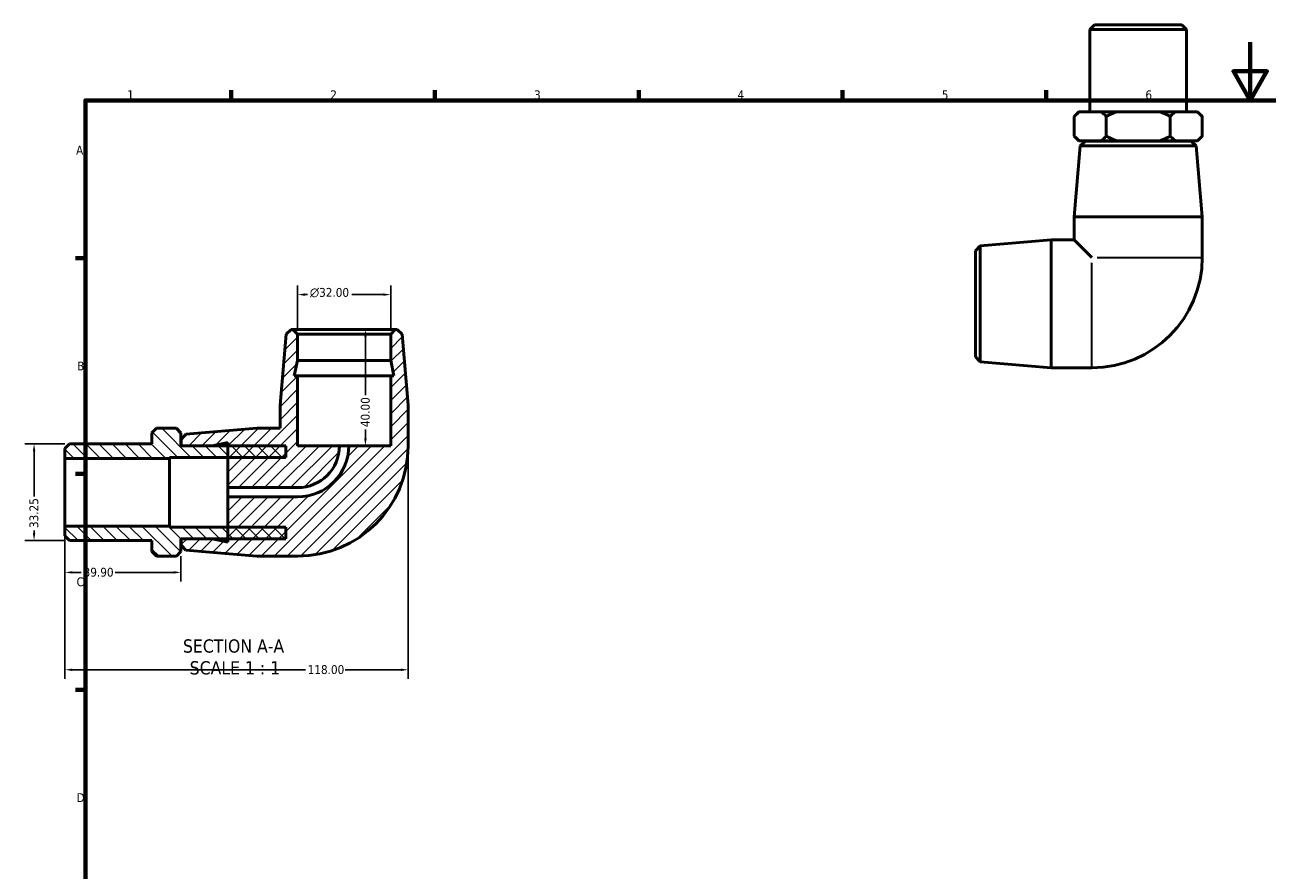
# Model space of a CAD drawing. Header units: millimetres. Extents: x -48 to 901, y -39 to 600.
# Tile 2 of 3: x -1 to 426, y 309 to 600. Entities that reach past the tile are written whole.
import ezdxf

# ---------------------------------------------------------------- set-up
doc = ezdxf.new("R2010")
doc.units = ezdxf.units.MM
for name, color, linetype, lineweight in [('Border (ANSI)', 7, 'Continuous', 70), ('Dimension (ANSI)', 7, 'Continuous', 25), ('Hatch (ANSI)', 7, 'Continuous', 18), ('Symbol (ANSI)', 7, 'Continuous', 25), ('Visible (ANSI)', 7, 'Continuous', 50), ('Visible Narrow (ANSI)', 7, 'Continuous', 35)]:
    doc.layers.add(name, color=color, linetype=linetype, lineweight=lineweight)
doc.styles.add('Label Text (ANSI)', font='tahoma.ttf')
doc.styles.add('Note Text (ANSI)', font='tahoma.ttf')
doc.dimstyles.new('Default - mm (ANSI)', dxfattribs={"dimtxt": 3.048, "dimasz": 2.5, "dimexe": 3.175, "dimexo": 1.6002, "dimgap": 0.8, "dimtad": 0, "dimtoh": 1, "dimrnd": 1e-08, "dimzin": 4, "dimdsep": 46, "dimtxsty": 'Note Text (ANSI)', "dimcen": 0.09, "dimdle": 10, "dimclrd": 256, "dimclre": 256, "dimclrt": 230, "dimadec": 1, "dimazin": 1, "dimtfac": 1, "dimtofl": 0, "dimtmove": 0, "dimatfit": 3, "dimfxl": 1, "dimtolj": 1, "dimtzin": 4, "dimlwd": -1, "dimlwe": -1, "dimarcsym": 0})

# ---------------------------------------------------------------- blocks, each defined once
blk = doc.blocks.new('Borders Default Border')
at = {"layer": 'Border (ANSI)'}
for p, q in [((70.08, 574), (70.08, 577.45)), ((140.17, 574), (140.17, 577.45)), ((210.25, 574), (210.25, 577.45)), ((280.33, 574), (280.33, 577.45)), ((350.42, 574), (350.42, 577.45)), ((20, 519.75), (16.55, 519.75)), ((20, 445.5), (16.55, 445.5)), ((20, 371.25), (16.55, 371.25))]:
    blk.add_line(p, q, dxfattribs=at)
at = {"layer": 'Border (ANSI)', "flags": 128}
for points in [[(420.5, 594), (420.5, 574), (414.73, 584), (426.27, 584), (420.5, 574)], [(20, 20), (20, 574), (821, 574), (821, 20), (20, 20)]]:
    blk.add_lwpolyline(points, dxfattribs=at)
at = {"layer": 'Border (ANSI)', "color": 230, "true_color": 0xff0080, "char_height": 3.05, "attachment_point": 7, "style": 'Note Text (ANSI)'}
for s, insert in [('1', (34.35, 574.4)), ('2', (104.2, 574.4)), ('3', (174.26, 574.34)), ('4', (244.23, 574.4)), ('5', (314.48, 574.34)), ('6', (384.49, 574.34)), ('A', (16.78, 555.35)), ('B', (17.15, 481.1)), ('C', (16.95, 406.8)), ('D', (16.96, 332.6))]:
    blk.add_mtext(s, dxfattribs=dict(at, insert=insert))
blk = doc.blocks.new('*D7')
at = {"layer": 'Defpoints', "color": 0, "transparency": 16777216}
for p in [(92.96, 507.17), (92.96, 493.57), (124.96, 493.57)]:
    blk.add_point(p, dxfattribs=at)
at = {"layer": 'Dimension (ANSI)', "transparency": 16777216}
for p, q in [((92.96, 495.17), (92.96, 510.35)), ((124.96, 495.17), (124.96, 510.35)), ((95.46, 507.17), (96.4, 507.17)), ((122.46, 507.17), (111.55, 507.17))]:
    blk.add_line(p, q, dxfattribs=at)
for points in [[(95.46, 507.59), (95.46, 506.75), (92.96, 507.17)], [(122.46, 507.59), (122.46, 506.75), (124.96, 507.17)]]:
    blk.add_solid(points, dxfattribs=at)
at = {"layer": 'Dimension (ANSI)', "color": 230, "true_color": 0xff0080, "transparency": 16777216, "insert": (97.2, 509.46), "char_height": 3.048, "attachment_point": 1, "style": 'Note Text (ANSI)'}
blk.add_mtext('\\A1;\\fAIGDT|b0|i0;\\H3.0480;\\ln\\fTahoma|b0|i0;\\H3.0480;32.00', dxfattribs=at)
blk = doc.blocks.new('*D8')
at = {"layer": 'Defpoints', "color": 0, "transparency": 16777216}
for p in [(108.96, 495.17), (110.56, 455.17), (116.28, 455.17)]:
    blk.add_point(p, dxfattribs=at)
at = {"layer": 'Dimension (ANSI)', "transparency": 16777216}
for p, q in [((116.28, 492.67), (116.28, 472.56)), ((116.28, 457.67), (116.28, 460.79)), ((112.16, 455.17), (119.46, 455.17))]:
    blk.add_line(p, q, dxfattribs=at)
for points in [[(115.86, 492.67), (116.7, 492.67), (116.28, 495.17)], [(115.86, 457.67), (116.7, 457.67), (116.28, 455.17)]]:
    blk.add_solid(points, dxfattribs=at)
at = {"layer": 'Dimension (ANSI)', "color": 230, "true_color": 0xff0080, "transparency": 16777216, "insert": (114.69, 461.59), "char_height": 3.048, "attachment_point": 1, "rotation": 90, "style": 'Note Text (ANSI)'}
blk.add_mtext('\\A1;40.00', dxfattribs=at)
blk = doc.blocks.new('*D9')
at = {"layer": 'Defpoints', "color": 0, "transparency": 16777216}
for p in [(12.96, 427.54), (52.86, 418.77), (12.96, 411.61)]:
    blk.add_point(p, dxfattribs=at)
at = {"layer": 'Dimension (ANSI)', "transparency": 16777216}
for p, q in [((12.96, 425.94), (12.96, 408.43)), ((52.86, 417.17), (52.86, 408.43)), ((15.46, 411.61), (18.58, 411.61)), ((50.36, 411.61), (30.24, 411.61))]:
    blk.add_line(p, q, dxfattribs=at)
for points in [[(15.46, 412.03), (15.46, 411.19), (12.96, 411.61)], [(50.36, 412.03), (50.36, 411.19), (52.86, 411.61)]]:
    blk.add_solid(points, dxfattribs=at)
at = {"layer": 'Dimension (ANSI)', "color": 230, "true_color": 0xff0080, "transparency": 16777216, "insert": (19.38, 413.2), "char_height": 3.048, "attachment_point": 1, "style": 'Note Text (ANSI)'}
blk.add_mtext('\\A1;39.90', dxfattribs=at)
blk = doc.blocks.new('*D10')
at = {"layer": 'Defpoints', "color": 0, "transparency": 16777216}
for p in [(130.96, 455.17), (12.96, 427.54), (130.96, 378.1)]:
    blk.add_point(p, dxfattribs=at)
at = {"layer": 'Dimension (ANSI)', "transparency": 16777216}
for p, q in [((130.96, 453.57), (130.96, 374.93)), ((12.96, 425.94), (12.96, 374.93)), ((15.46, 378.1), (95.62, 378.1)), ((128.46, 378.1), (109.3, 378.1))]:
    blk.add_line(p, q, dxfattribs=at)
for points in [[(15.46, 378.52), (15.46, 377.68), (12.96, 378.1)], [(128.46, 378.52), (128.46, 377.68), (130.96, 378.1)]]:
    blk.add_solid(points, dxfattribs=at)
at = {"layer": 'Dimension (ANSI)', "color": 230, "true_color": 0xff0080, "transparency": 16777216, "insert": (96.42, 379.69), "char_height": 3.048, "attachment_point": 1, "style": 'Note Text (ANSI)'}
blk.add_mtext('\\A1;118.00', dxfattribs=at)
blk = doc.blocks.new('*D11')
at = {"layer": 'Defpoints', "color": 0, "transparency": 16777216}
for p in [(14.56, 455.8), (2.34, 422.55), (14.56, 422.55)]:
    blk.add_point(p, dxfattribs=at)
at = {"layer": 'Dimension (ANSI)', "transparency": 16777216}
for p, q in [((12.96, 455.8), (-0.84, 455.8)), ((2.34, 453.3), (2.34, 437.66)), ((2.34, 425.05), (2.34, 426.06)), ((12.96, 422.55), (-0.84, 422.55))]:
    blk.add_line(p, q, dxfattribs=at)
for points in [[(1.92, 453.3), (2.76, 453.3), (2.34, 455.8)], [(1.92, 425.05), (2.76, 425.05), (2.34, 422.55)]]:
    blk.add_solid(points, dxfattribs=at)
at = {"layer": 'Dimension (ANSI)', "color": 230, "true_color": 0xff0080, "transparency": 16777216, "insert": (0.75, 426.86), "char_height": 3.048, "attachment_point": 1, "rotation": 90, "style": 'Note Text (ANSI)'}
blk.add_mtext('\\A1;33.25', dxfattribs=at)

msp = doc.modelspace()

# ---------------------------------------------------------------- hatches: boundary and pattern name
at = {"layer": 'Hatch (ANSI)'}
h = msp.add_hatch(dxfattribs=at)
h.set_pattern_fill('ANSI31', color=256, scale=25.4, style=0)
h.set_pattern_definition([(45, (0, 0), (-2.245064, 2.245064), [])])
edge = h.paths.add_edge_path()
edge.add_line((54.553, 459.109), (52.959, 457.374))
edge.add_line((52.959, 457.374), (52.959, 455.174))
edge.add_line((52.959, 455.174), (63.625, 455.174))
edge.add_line((63.625, 455.174), (68.959, 456.308))
edge.add_line((68.959, 456.308), (68.959, 455.174))
edge.add_line((68.959, 455.174), (68.959, 451.174))
edge.add_line((68.959, 451.174), (68.959, 440.774))
edge.add_line((68.959, 440.774), (92.959, 440.774))
edge.add_ellipse((92.959, 455.174), major_axis=(0, -14.4), ratio=1, start_angle=0, end_angle=90)
edge.add_line((107.359, 455.174), (92.959, 455.174))
edge.add_line((92.959, 455.174), (92.959, 479.174))
edge.add_line((92.959, 479.174), (91.825, 479.174))
edge.add_line((91.825, 479.174), (92.959, 484.508))
edge.add_line((92.959, 484.508), (92.959, 493.574))
edge.add_line((92.959, 493.574), (91.359, 495.174))
edge.add_line((91.359, 495.174), (90.759, 495.174))
edge.add_line((90.759, 495.174), (89.024, 493.58))
edge.add_line((89.024, 493.58), (86.959, 469.174))
edge.add_line((86.959, 469.174), (86.959, 461.174))
edge.add_line((86.959, 461.174), (78.959, 461.174))
edge.add_line((78.959, 461.174), (54.553, 459.109))
edge = h.paths.add_edge_path()
edge.add_line((52.959, 420.974), (54.553, 419.239))
edge.add_line((54.553, 419.239), (78.959, 417.174))
edge.add_line((78.959, 417.174), (92.959, 417.174))
edge.add_ellipse((92.959, 455.174), major_axis=(0, -38), ratio=1, start_angle=0, end_angle=90)
edge.add_line((130.959, 455.174), (130.959, 469.174))
edge.add_line((130.959, 469.174), (128.893, 493.58))
edge.add_line((128.893, 493.58), (127.159, 495.174))
edge.add_line((127.159, 495.174), (126.559, 495.174))
edge.add_line((126.559, 495.174), (124.959, 493.574))
edge.add_line((124.959, 493.574), (124.959, 484.508))
edge.add_line((124.959, 484.508), (126.092, 479.174))
edge.add_line((126.092, 479.174), (124.959, 479.174))
edge.add_line((124.959, 479.174), (124.959, 455.174))
edge.add_line((124.959, 455.174), (110.559, 455.174))
edge.add_ellipse((92.959, 455.174), major_axis=(17.6, 0), ratio=1, start_angle=270, end_angle=360, ccw=False)
edge.add_line((92.959, 437.574), (68.959, 437.574))
edge.add_line((68.959, 437.574), (68.959, 427.174))
edge.add_line((68.959, 427.174), (68.959, 423.174))
edge.add_line((68.959, 423.174), (68.959, 422.041))
edge.add_line((68.959, 422.041), (63.625, 423.174))
edge.add_line((63.625, 423.174), (52.959, 423.174))
edge.add_line((52.959, 423.174), (52.959, 420.974))
h = msp.add_hatch(dxfattribs=at)
h.set_pattern_fill('ANSI31', color=256, scale=25.4, angle=90.00021, style=0)
h.set_pattern_definition([(135.0002, (0, 0), (-2.245056, -2.245072), [])])
h.paths.add_polyline_path([(88.959, 423.174), (88.959, 427.174), (68.959, 427.174), (48.959, 427.174), (48.959, 427.537), (12.959, 427.537), (12.959, 424.15), (14.559, 422.55), (42.859, 422.55), (42.859, 418.774), (44.459, 417.174), (51.259, 417.174), (52.859, 418.774), (52.859, 423.174), (52.959, 423.174), (63.625, 423.174), (68.959, 423.174)])
h.paths.add_polyline_path([(88.959, 451.174), (88.959, 455.174), (68.959, 455.174), (63.625, 455.174), (52.959, 455.174), (52.859, 455.174), (52.859, 459.574), (51.259, 461.174), (44.459, 461.174), (42.859, 459.574), (42.859, 455.799), (14.559, 455.799), (12.959, 454.199), (12.959, 450.811), (48.959, 450.811), (48.959, 451.174), (68.959, 451.174)])

# ---------------------------------------------------------------- linework, layer by layer
at = {"layer": 'Visible (ANSI)'}
for p, q in [((367.021, 599.982), (365.421, 598.382)), ((398.67, 598.382), (365.421, 598.382)), ((365.421, 598.382), (365.421, 570.082)), ((367.021, 599.982), (397.07, 599.982)), ((397.07, 599.982), (398.67, 598.382)), ((398.67, 598.382), (398.67, 570.082)), ((361.646, 570.082), (360.046, 568.482)), ((360.046, 561.682), (360.046, 568.482)), ((361.646, 570.082), (361.9, 570.082)), ((361.9, 570.082), (369.191, 570.082)), ((369.191, 570.082), (374.754, 570.082)), ((371.046, 561.682), (371.046, 568.482)), ((374.754, 570.082), (389.337, 570.082)), ((389.337, 570.082), (394.9, 570.082)), ((393.046, 561.682), (393.046, 568.482)), ((394.9, 570.082), (402.191, 570.082)), ((402.191, 570.082), (402.446, 570.082)), ((402.446, 570.082), (404.046, 568.482)), ((404.046, 568.482), (404.046, 561.682)), ((361.646, 560.082), (360.046, 561.682)), ((361.9, 560.082), (361.646, 560.082)), ((369.191, 560.082), (361.9, 560.082)), ((363.846, 559.982), (362.111, 558.388)), ((363.846, 559.982), (400.246, 559.982)), ((366.046, 560.082), (366.046, 559.982)), ((374.754, 560.082), (369.191, 560.082)), ((389.337, 560.082), (374.754, 560.082)), ((394.9, 560.082), (389.337, 560.082)), ((402.191, 560.082), (394.9, 560.082)), ((398.046, 560.082), (398.046, 559.982)), ((400.246, 559.982), (401.98, 558.388)), ((402.446, 560.082), (402.191, 560.082)), ((402.446, 560.082), (404.046, 561.682)), ((362.111, 558.388), (360.046, 533.982)), ((401.98, 558.388), (362.111, 558.388)), ((401.98, 558.388), (404.046, 533.982)), ((360.046, 533.982), (404.046, 533.982)), ((360.046, 533.982), (360.046, 525.982)), ((404.046, 533.982), (404.046, 519.982)), ((327.64, 523.917), (352.046, 525.982)), ((352.046, 481.982), (352.046, 525.982)), ((352.046, 525.982), (360.046, 525.982)), ((360.046, 525.982), (366.046, 519.982)), ((326.046, 522.182), (327.64, 523.917)), ((326.046, 485.782), (326.046, 522.182)), ((327.64, 523.917), (327.64, 484.047)), ((89.024, 493.58), (86.959, 469.174)), ((90.759, 495.174), (89.024, 493.58)), ((91.359, 495.174), (90.759, 495.174)), ((92.959, 493.574), (91.359, 495.174)), ((126.559, 495.174), (91.359, 495.174)), ((92.959, 484.508), (92.959, 493.574)), ((92.959, 493.574), (124.959, 493.574)), ((126.559, 495.174), (124.959, 493.574)), ((124.959, 493.574), (124.959, 484.508)), ((127.159, 495.174), (126.559, 495.174)), ((128.893, 493.58), (127.159, 495.174)), ((130.959, 469.174), (128.893, 493.58)), ((91.825, 479.174), (92.959, 484.508)), ((92.959, 484.508), (124.959, 484.508)), ((124.959, 484.508), (126.092, 479.174)), ((326.046, 485.782), (327.64, 484.047)), ((327.64, 484.047), (352.046, 481.982)), ((92.959, 479.174), (91.825, 479.174)), ((92.959, 455.174), (92.959, 479.174)), ((92.959, 479.174), (124.959, 479.174)), ((126.092, 479.174), (124.959, 479.174)), ((124.959, 479.174), (124.959, 455.174)), ((352.046, 481.982), (366.046, 481.982)), ((86.959, 469.174), (86.959, 461.174)), ((130.959, 455.174), (130.959, 469.174)), ((44.459, 461.174), (42.859, 459.574)), ((42.859, 459.574), (42.859, 455.799)), ((51.259, 461.174), (44.459, 461.174)), ((52.859, 459.574), (51.259, 461.174)), ((52.859, 455.174), (52.859, 459.574)), ((54.553, 459.109), (52.959, 457.374)), ((52.959, 457.374), (52.959, 455.174)), ((78.959, 461.174), (54.553, 459.109)), ((86.959, 461.174), (78.959, 461.174)), ((14.559, 455.799), (12.959, 454.199)), ((12.959, 454.199), (12.959, 450.811)), ((42.859, 455.799), (14.559, 455.799)), ((88.959, 455.174), (52.859, 455.174)), ((52.959, 455.174), (63.625, 455.174)), ((63.625, 455.174), (68.959, 456.308)), ((68.959, 456.308), (68.959, 440.774)), ((88.959, 451.174), (88.959, 455.174)), ((107.359, 455.174), (92.959, 455.174)), ((107.359, 455.174), (110.559, 455.174)), ((124.959, 455.174), (110.559, 455.174)), ((12.959, 450.811), (48.959, 450.811)), ((12.959, 427.537), (12.959, 450.811)), ((48.959, 450.811), (48.959, 451.174)), ((48.959, 451.174), (88.959, 451.174)), ((48.959, 427.537), (48.959, 450.811)), ((68.959, 440.774), (92.959, 440.774)), ((68.959, 437.574), (68.959, 440.774)), ((92.959, 437.574), (68.959, 437.574)), ((68.959, 437.574), (68.959, 422.041)), ((48.959, 427.537), (12.959, 427.537)), ((12.959, 427.537), (12.959, 424.15)), ((48.959, 427.174), (48.959, 427.537)), ((12.959, 424.15), (14.559, 422.55)), ((88.959, 427.174), (48.959, 427.174)), ((52.859, 418.774), (52.859, 423.174)), ((52.859, 423.174), (88.959, 423.174)), ((63.625, 423.174), (52.959, 423.174)), ((52.959, 423.174), (52.959, 420.974)), ((68.959, 422.041), (63.625, 423.174)), ((88.959, 423.174), (88.959, 427.174)), ((14.559, 422.55), (42.859, 422.55)), ((42.859, 422.55), (42.859, 418.774)), ((42.859, 418.774), (44.459, 417.174)), ((51.259, 417.174), (52.859, 418.774)), ((52.959, 420.974), (54.553, 419.239)), ((54.553, 419.239), (78.959, 417.174)), ((44.459, 417.174), (51.259, 417.174)), ((78.959, 417.174), (92.959, 417.174))]:
    msp.add_line(p, q, dxfattribs=at)
for centre, radius in [((366.046, 519.982), 38), ((92.959, 455.174), 38), ((92.959, 455.174), 17.6), ((92.959, 455.174), 14.4)]:
    msp.add_arc(centre, radius, 270, 0, dxfattribs=at)
for points in [[(360.046, 568.482), (361.008, 569.445), (361.9, 570.082)], [(369.191, 570.082), (370.083, 569.445), (371.046, 568.482)], [(371.046, 568.482), (372.97, 569.445), (374.754, 570.082)], [(389.337, 570.082), (391.121, 569.445), (393.046, 568.482)], [(393.046, 568.482), (394.008, 569.445), (394.9, 570.082)], [(402.191, 570.082), (403.083, 569.445), (404.046, 568.482)], [(361.9, 560.082), (361.008, 560.72), (360.046, 561.682)], [(371.046, 561.682), (370.083, 560.72), (369.191, 560.082)], [(374.754, 560.082), (372.97, 560.72), (371.046, 561.682)], [(393.046, 561.682), (391.121, 560.72), (389.337, 560.082)], [(394.9, 560.082), (394.008, 560.72), (393.046, 561.682)], [(404.046, 561.682), (403.083, 560.72), (402.191, 560.082)]]:
    msp.add_rational_spline(points, [1, 1.00384797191, 1], degree=2, dxfattribs=at)
at = {"layer": 'Visible Narrow (ANSI)'}
for p, q in [((366.046, 482.139), (366.046, 518.072)), ((367.956, 519.982), (403.889, 519.982))]:
    msp.add_line(p, q, dxfattribs=at)

# ---------------------------------------------------------------- block references
msp.add_blockref('Borders Default Border', (0, 0))

# ---------------------------------------------------------------- texts
at = {"layer": 'Symbol (ANSI)', "char_height": 4.572, "attachment_point": 7, "style": 'Label Text (ANSI)'}
for s, insert in [('SECTION A-A', (53.534, 383.91)), ('SCALE 1 : 1', (55.853, 376.397))]:
    msp.add_mtext(s, dxfattribs=dict(at, insert=insert))

# ---------------------------------------------------------------- dimensions: what is measured, and where the dimension line sits
at = {"layer": 'Dimension (ANSI)'}
dim = msp.add_linear_dim(base=(92.959, 507.171), p1=(124.959, 493.574), p2=(92.959, 493.574), angle=180, text='\\fAIGDT|b0|i0;\\H3.0480;\\ln\\fTahoma|b0|i0;\\H3.0480;<>', dimstyle='Default - mm (ANSI)', override={"dimtoh": 0, "dimdec": 2, "dimtp": 0, "dimtm": 0, "dimtdec": 2, "dimatfit": 1}, dxfattribs=at)
dim.commit()
dim.dimension.update_dxf_attribs({"geometry": '*D7', "text_midpoint": (103.976, 507.171), "dimtype": 160})
for base, p1, p2, angle, override, picture, middle in [((116.28, 455.174), (108.959, 495.174), (110.559, 455.174), 270, {"dimtoh": 0, "dimdec": 2, "dimse1": 1, "dimtp": 0, "dimtm": 0, "dimtdec": 2, "dimatfit": 1}, '*D8', (116.28, 466.674)), ((2.339, 422.55), (14.559, 455.799), (14.559, 422.55), 90, {"dimtoh": 0, "dimdec": 2, "dimtp": 0, "dimtm": 0, "dimtdec": 2, "dimatfit": 1}, '*D11', (2.339, 431.859)), ((130.959, 378.1), (12.959, 427.537), (130.959, 455.174), 180, {"dimtoh": 0, "dimdec": 2, "dimtp": 0, "dimtm": 0, "dimtdec": 2, "dimatfit": 1}, '*D10', (102.459, 378.1))]:
    dim = msp.add_linear_dim(base=base, p1=p1, p2=p2, angle=angle, dimstyle='Default - mm (ANSI)', override=override, dxfattribs=at)
    dim.commit()
    dim.dimension.update_dxf_attribs({"geometry": picture, "text_midpoint": middle, "dimtype": 160})
dim = msp.add_linear_dim(base=(12.959, 411.609), p1=(52.859, 418.774), p2=(12.959, 427.537), dimstyle='Default - mm (ANSI)', override={"dimtoh": 0, "dimdec": 2, "dimtp": 0, "dimtm": 0, "dimtdec": 2, "dimatfit": 1}, dxfattribs=at)
dim.commit()
dim.dimension.update_dxf_attribs({"geometry": '*D9', "text_midpoint": (24.409, 411.609), "dimtype": 160})

doc.saveas('drawing.dxf')
